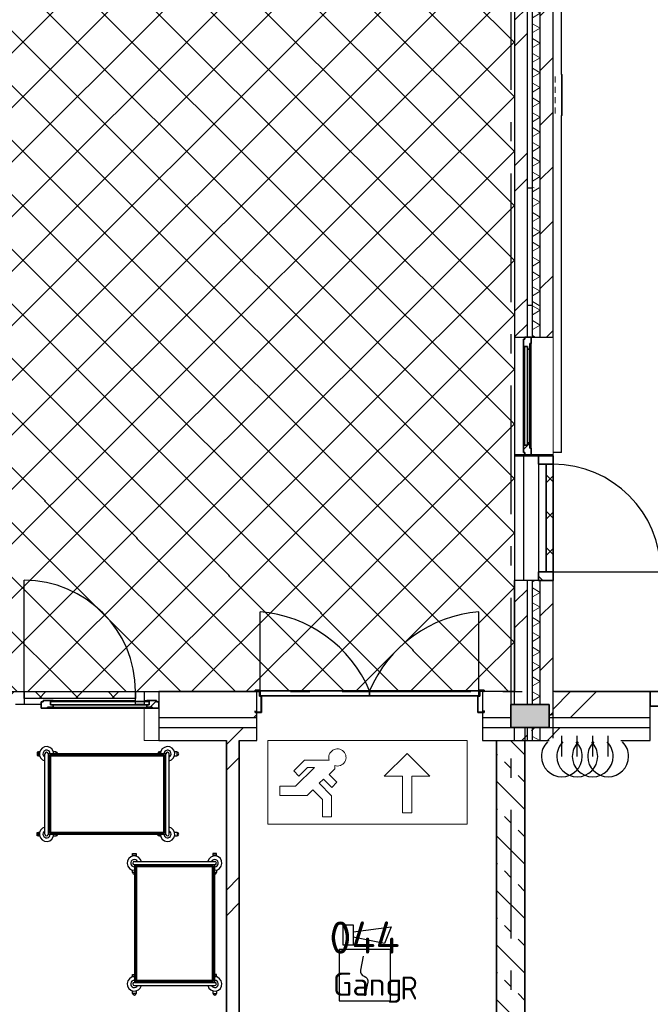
# Model space of a CAD drawing. Header units: millimetres. Extents: x -285236 to 84130, y -470 to 79511.
# Tile 157 of 192: x -5188 to -287, y 56651 to 64309. Entities that reach past the tile are written whole.
import ezdxf
from ezdxf.enums import TextEntityAlignment as Align

# ---------------------------------------------------------------- set-up
doc = ezdxf.new("R2010")
doc.units = ezdxf.units.MM
doc.linetypes.add('NLRS_stramien', pattern=[1650, 1000, -250, 150, -250])
doc.layers.add('EL6511--', color=3, linetype='Continuous')
doc.layers.add('XREF', color=254, linetype='Continuous')
doc.styles.add('ISOCPEUR_1', font='isocpeur.ttf', dxfattribs={"height": 250})
doc.styles.add('ISOCPEUR_3', font='isocpeur.ttf', dxfattribs={"height": 180})
doc.styles.add('STABICAD-018', font='ISOCP.SHX', dxfattribs={"height": 180})
pattern_1 = [(45, (-29374, 17038.6), (-565.685, 565.685), []), (45, (-29174, 17038.6), (-565.685, 565.685), [])]
pattern_2 = [(45, (-29374, 17038.6), (-565.685, 565.685), []), (45, (-29174, 17038.6), (-565.685, 565.685), [])]
pattern_3 = [(45, (-29773.96, 17038.63), (-212.132, 212.132), [])]
pattern_4 = [(45, (-29773.96, 17038.63), (-141.42136, 141.42136), []), (135, (-29773.96, 17038.63), (-141.42136, -141.42136), [])]

# ---------------------------------------------------------------- blocks, each defined once
blk = doc.blocks.new('VB655IS2')
at = {"color": 0, "linetype": 'Continuous'}
blk.add_lwpolyline([(-1.667, 2.333), (-1.667, 3.909), (-0.89, 3.909), (-0.89, 2.333)], close=True, dxfattribs=at)
blk.add_lwpolyline([(-0.89, 3.371), (2.061, 3.756), (1.543, 2.449), (-0.89, 2.948)], dxfattribs=at)
blk = doc.blocks.new('*U137')
at = {"color": 0, "linetype": 'Continuous'}
for p, q in [((-2, 2), (-2, -2)), ((2, 2), (-2, 2)), ((2, -2), (2, 2)), ((-2, -2), (2, -2))]:
    blk.add_line(p, q, dxfattribs=at)
blk.add_lwpolyline([(-0.115, 1.468), (-0.337, 0.383, 0.399092), (-0.043, -0.089, -0.403068), (0.246, -0.559), (0.017, -1.602)], format="xyb", dxfattribs=at)
at = {"color": 0, "linetype": 'Continuous', "lineweight": 100}
blk.add_blockref('VB655IS2', (0, 0), dxfattribs=at)
at = {"color": 0, "linetype": 'Continuous', "style": 'STABICAD-018'}
for tag, p in [('CODING1', (-1.221, 12.191)), ('CODING2', (-0.947, 9.731)), ('ARTICLECODE', (0.777, 6.96)), ('FIREPROTECTION_PANEL', (0.777, 4.649)), ('FIREPROTECTION_ZONE', (0.049, 2.882)), ('FIREPROTECTION_HARDWARENUMBER', (5.423, -4.399))]:
    blk.add_attdef(tag, text='', height=1.8, dxfattribs=at).set_placement(p, align=Align.MIDDLE)
blk.add_attdef('TEXT1', (3.46, -3.379), '', height=1.8, dxfattribs=at)

msp = doc.modelspace()

# ---------------------------------------------------------------- hatches: boundary and pattern name
at = {"layer": 'XREF', "lineweight": 9}
h = msp.add_hatch(dxfattribs=at)
h.set_pattern_fill('FP_256', color=256, style=0, pattern_type=2)
h.set_pattern_definition([(44.996, (-29770.8, 17046.4), (-212.1294, 212.129), []), (135, (-29770.8, 17046.4), (-212.1293, -212.0994), [])])
h.paths.add_polyline_path([(-1343.6184, 59082.6047), (-1343.6184, 73194.6441), (-2194.1357, 73194.6441), (-9472.1304, 62387.6047), (-1356.1106, 59087.6839)])
h = msp.add_hatch(dxfattribs=at)
h.set_pattern_fill('FP_6', color=256, angle=45, style=0, pattern_type=2)
h.set_pattern_definition(pattern_2)
h.paths.add_polyline_path([(-1242.1304, 58702.6047), (-1242.1304, 58793.5138), (-1262.1304, 58802.6047), (-1342.1304, 58802.6047), (-1342.1304, 58702.6047), (-1262.1304, 58702.6047)])
h.paths.add_polyline_path([(-1280.1223, 58982.6047), (-1242.1304, 58982.6047), (-1242.1304, 59947.6047), (-1342.1304, 59947.6047), (-1342.1304, 58982.6047)])
h.paths.add_polyline_path([(-1242.1304, 60917.6047), (-1242.1304, 60925.2262), (-1342.1304, 60925.2262), (-1342.1304, 60917.6047), (-1262.1304, 60917.6047)])
h.paths.add_polyline_path([(-1263.055, 61840.2262), (-1242.1304, 61840.2262), (-1242.1304, 62085.2262), (-1342.1304, 62085.2262), (-1342.1304, 61840.2262), (-1272.1304, 61840.2262)])
h.paths.add_polyline_path([(-1272.1304, 63000.2262), (-1242.1304, 63000.2262), (-1242.1304, 64492.6047), (-1342.1304, 64492.6047), (-1342.1304, 63000.2262)])
h.paths.add_polyline_path([(-1272.1304, 66492.6047), (-1242.1304, 66492.6047), (-1242.1304, 67782.6047), (-1342.1304, 67782.6047), (-1342.1304, 66492.6047)])
h.paths.add_polyline_path([(-1242.1304, 69782.6047), (-1242.1304, 69982.6047), (-1342.1304, 69982.6047), (-1342.1304, 69782.6047), (-1272.1304, 69782.6047)])
h = msp.add_hatch(dxfattribs=at)
h.set_pattern_fill('FP_101', color=256, angle=60, style=0, pattern_type=2)
h.set_pattern_definition([(330, (-1342.13, 64242.6), (99.9697, 57.7525), []), (30, (-1342.13, 64127.1), (-0.0303, 115.4525), [])])
h.paths.add_polyline_path([(-1202.1304, 58702.6047), (-1142.1304, 58702.6047), (-1142.1304, 58748.0592), (-1202.1304, 58775.332)])
h.paths.add_polyline_path([(-1155.6243, 58982.6047), (-1142.1304, 58982.6047), (-1142.1304, 59947.6047), (-1202.1304, 59947.6047), (-1202.1304, 58982.6047), (-1189.4778, 58982.6047)])
h.paths.add_polyline_path([(-1156.1304, 60917.6047), (-1142.1304, 60917.6047), (-1142.1304, 60925.2262), (-1202.1304, 60925.2262), (-1202.1304, 60917.6047)])
h.paths.add_polyline_path([(-1142.1304, 61840.2262), (-1142.1304, 62085.2262), (-1202.1304, 62085.2262), (-1202.1304, 61840.2262)])
h.paths.add_polyline_path([(-1202.1304, 63000.2262), (-1142.1304, 63000.2262), (-1142.1304, 64492.6047), (-1202.1304, 64492.6047), (-1202.1304, 63465.7061)])
h.paths.add_polyline_path([(-1202.1304, 66492.6047), (-1142.1304, 66492.6047), (-1142.1304, 67782.6047), (-1202.1304, 67782.6047), (-1202.1304, 66627.6109)])
h.paths.add_polyline_path([(-1142.1304, 69782.6047), (-1142.1304, 69882.6047), (-1202.1304, 69882.6047), (-1202.1304, 69782.6047)])
h = msp.add_hatch(dxfattribs=at)
h.set_pattern_fill('FP_88', color=256, angle=45, style=0, pattern_type=2)
h.set_pattern_definition(pattern_3)
h.paths.add_polyline_path([(-1142.1304, 58702.6047), (-1123.5397, 58739.6089), (-1131.4466, 58743.203), (-1115.8146, 58802.6047), (-1142.1304, 58802.6047)])
h.paths.add_polyline_path([(-1072.1304, 58882.6047), (-1042.1304, 58882.6047), (-1042.1304, 59947.6047), (-1142.1304, 59947.6047), (-1142.1304, 58982.6047), (-1072.1304, 58982.6047), (-1072.1304, 58901.6523)])
h.paths.add_polyline_path([(-1042.1304, 60917.6047), (-1042.1304, 60925.2262), (-1142.1304, 60925.2262), (-1142.1304, 60917.6047), (-1096.1304, 60917.6047)])
h.paths.add_polyline_path([(-1142.1304, 61840.2262), (-1042.1304, 61840.2262), (-1042.1304, 62085.2262), (-1142.1304, 62085.2262)])
h.paths.add_polyline_path([(-1042.1304, 63000.2262), (-1042.1304, 64492.6047), (-1142.1304, 64492.6047), (-1142.1304, 63000.2262)])
h.paths.add_polyline_path([(-1061.2667, 66492.6047), (-1042.1304, 66492.6047), (-1042.1304, 67782.6047), (-1142.1304, 67782.6047), (-1142.1304, 66492.6047)])
h = msp.add_hatch(dxfattribs=at)
h.set_pattern_fill('FP_6', color=256, angle=45, style=0, pattern_type=2)
h.set_pattern_definition(pattern_2)
h.paths.add_polyline_path([(-1242.1304, 62085.2262), (-1242.1304, 63000.2262), (-1342.1304, 63000.2262), (-1342.1304, 62085.2262), (-1272.1304, 62085.2262)])
h = msp.add_hatch(dxfattribs=at)
h.set_pattern_fill('FP_286', color=256, angle=60, style=0, pattern_type=2)
h.set_pattern_definition([(330, (-1342.13, 62542.73), (99.97, 57.753), []), (30, (-1342.13, 62427.23), (-0.03, 115.453), [])])
h.paths.add_polyline_path([(-1202.1304, 62085.2262), (-1142.1304, 62085.2262), (-1142.1304, 63000.2262), (-1202.1304, 63000.2262)])
h = msp.add_hatch(dxfattribs=at)
h.set_pattern_fill('FP_88', color=256, angle=45, style=0, pattern_type=2)
h.set_pattern_definition(pattern_3)
h.paths.add_polyline_path([(-1042.1304, 62085.2262), (-1042.1304, 63000.2262), (-1142.1304, 63000.2262), (-1142.1304, 62085.2262)])
h = msp.add_hatch(dxfattribs=at)
h.set_pattern_fill('FP_117', color=256, style=0, pattern_type=2)
h.set_pattern_definition([(45, (-29773.96, 17038.63), (-212.132, 212.132), []), (135, (-29773.96, 17038.63), (-212.132, -212.132), [])])
h.paths.add_polyline_path([(-4107.1304, 59082.6047), (-3358.6304, 59082.6047), (-3358.6304, 59094.1047), (-3323.6304, 59094.1047), (-3323.6304, 59082.6047), (-3318.6304, 59082.6047), (-3318.6304, 59089.1047), (-1618.6304, 59089.1047), (-1618.6304, 59082.6047), (-1613.6304, 59082.6047), (-1613.6304, 59094.1047), (-1578.6304, 59094.1047), (-1578.6304, 59082.6047), (-1343.6184, 59082.6047), (-9472.1304, 62387.6047), (-9472.1304, 59082.6047), (-8102.1304, 59082.6047), (-8102.1304, 59094.1047), (-8067.1304, 59094.1047), (-8067.1304, 59082.6047), (-8062.1304, 59082.6047), (-8062.1304, 59089.1047), (-6562.1304, 59089.1047), (-6562.1304, 59082.6047), (-6557.1304, 59082.6047), (-6557.1304, 59094.1047), (-6522.1304, 59094.1047), (-6522.1304, 59082.6047), (-4221.1304, 59082.6047)])
h.paths.add_polyline_path([(-8068.6304, 59082.6047), (-8068.6304, 59092.6047), (-8100.6304, 59092.6047), (-8100.6304, 59082.6047), (-8078.6304, 59082.6047)])
h.paths.add_polyline_path([(-6555.6304, 59082.6047), (-6523.6304, 59082.6047), (-6523.6304, 59092.6047), (-6555.6304, 59092.6047)])
h.paths.add_polyline_path([(-1580.1304, 59082.6047), (-1580.1304, 59092.6047), (-1612.1304, 59092.6047), (-1612.1304, 59082.6047), (-1591.1304, 59082.6047)])
h.paths.add_polyline_path([(-3325.1304, 59082.6047), (-3325.1304, 59092.6047), (-3357.1304, 59092.6047), (-3357.1304, 59082.6047), (-3335.1304, 59082.6047)])
h = msp.add_hatch(dxfattribs=at)
h.set_pattern_fill('FP_176', color=256, angle=90, style=0, pattern_type=2)
h.set_pattern_definition([(45, (-29773.96, 17038.6), (-449.013, 449.013), []), (45, (-29615.2, 17038.6), (-2e-13, 898.0256), []), (45, (-29932.7, 17038.6), (-2e-13, 898.0256), [])])
h.paths.add_polyline_path([(-1240.2321, 60925.2262), (-1213.0549, 60925.2262), (-1213.0549, 60976.2262), (-1222.1305, 60976.2262), (-1222.1305, 61018.6624), (-1240.2321, 61018.6624), (-1240.3304, 60999.6624), (-1264.3304, 60999.6624), (-1264.3304, 61018.6679), (-1272.1304, 61018.6679), (-1272.1304, 60942.6679), (-1263.055, 60942.6679), (-1263.055, 60925.2262), (-1240.3304, 60925.2262)])
h.paths.add_polyline_path([(-1264.3304, 61746.7846), (-1264.2321, 61765.7901), (-1240.2321, 61765.6874), (-1240.2321, 61746.7901), (-1222.1305, 61746.7901), (-1222.1305, 61789.2262), (-1213.0549, 61789.2262), (-1213.0549, 61840.2262), (-1263.055, 61840.2262), (-1263.055, 61822.7846), (-1272.1304, 61822.7846), (-1272.1304, 61746.7846)])
h = msp.add_hatch(dxfattribs=at)
h.set_pattern_fill('FP_177', color=256, angle=-90, style=0, pattern_type=2)
h.set_pattern_definition(pattern_4)
h.paths.add_polyline_path([(-1156.1304, 59947.6047), (-1042.1304, 59947.6047), (-1042.1304, 60014.6047), (-1156.1304, 60014.6047)])
h.paths.add_polyline_path([(-1142.1304, 60850.6047), (-1042.1304, 60850.6047), (-1042.1304, 60917.6047), (-1156.1304, 60917.6047), (-1156.1304, 60850.6047)])
h = msp.add_hatch(dxfattribs=at)
h.set_pattern_fill('FP_177', color=256, angle=-90, style=0, pattern_type=2)
h.set_pattern_definition(pattern_4)
h.paths.add_polyline_path([(-1042.1304, 60014.6047), (-1042.1304, 60850.6047), (-1096.1304, 60850.6047), (-1096.1304, 60014.6047)])
h = msp.add_hatch(dxfattribs=at)
h.set_pattern_fill('FP_8', color=256, angle=45, style=0, pattern_type=2)
h.set_pattern_definition(pattern_1)
h.paths.add_polyline_path([(-9608.2656, 58882.6047), (-9522.1304, 58882.6047), (-9522.1304, 58982.6047), (-9222.1304, 58982.6047), (-9222.1304, 58882.6047), (-8089.6304, 58882.6047), (-8089.6304, 59082.6047), (-9672.1304, 59082.6047), (-9672.1304, 58882.6047), (-9612.1304, 58882.6047)])
h.paths.add_polyline_path([(-1372.1304, 58882.6047), (-1372.1304, 58982.6047), (-1342.1304, 58982.6047), (-1342.1304, 59082.6047), (-1591.1304, 59082.6047), (-1591.1304, 58882.6047), (-1374.3821, 58882.6047)])
h.paths.add_polyline_path([(-5221.1304, 58882.6047), (-5221.1304, 59082.6047), (-6534.6304, 59082.6047), (-6534.6304, 58882.6047), (-5622.1304, 58882.6047), (-5622.1304, 58982.6047), (-5322.1304, 58982.6047), (-5322.1304, 58882.6047), (-5262.1304, 58882.6047)])
h.paths.add_polyline_path([(-3461.8181, 58882.6047), (-3346.1304, 58882.6047), (-3346.1304, 59082.6047), (-4107.1304, 59082.6047), (-4107.1304, 58882.6047), (-3481.1304, 58882.6047)])
h = msp.add_hatch(dxfattribs=at)
h.set_pattern_fill('FP_301', color=256, angle=180, style=0, pattern_type=2)
h.set_pattern_definition([(45, (-29773.96, 17038.63), (-141.42136, 141.42136), []), (135, (-29773.96, 17038.63), (-141.42136, -141.42136), [])])
h.paths.add_polyline_path([(-5154.1304, 59028.6047), (-4288.1304, 59028.6047), (-4288.1304, 59082.6047), (-5154.1304, 59082.6047)])
h = msp.add_hatch(dxfattribs=at)
h.set_pattern_fill('FP_6', color=256, angle=45, style=0, pattern_type=2)
h.set_pattern_definition(pattern_1)
h.paths.add_polyline_path([(1115.3696, 58882.6047), (1115.3696, 59082.6047), (702.8696, 59082.6047), (702.8696, 58882.6047)])
h.paths.add_polyline_path([(2477.8696, 58882.6047), (2477.8696, 58982.6047), (2527.8696, 58982.6047), (2527.8696, 59082.6047), (2115.3696, 59082.6047), (2115.3696, 58882.6047), (2383.0028, 58882.6047)])
h.paths.add_polyline_path([(-956.8949, 58882.6047), (-287.1304, 58882.6047), (-287.1304, 59082.6047), (-1042.1304, 59082.6047), (-1042.1304, 58882.6047), (-957.5806, 58882.6047)])
h = msp.add_hatch(dxfattribs=at)
h.set_pattern_fill('FP_327', color=256, style=0, pattern_type=2)
h.set_pattern_definition([(45, (-29773.96, 17038.6), (-449.013, 449.013), []), (45, (-29615.2, 17038.6), (0, 898.026), []), (45, (-29932.7, 17038.6), (0, 898.026), [])])
h.paths.add_polyline_path([(-4153.0901, 58953.5292), (-4107.1304, 58953.5292), (-4107.1304, 59003.5293), (-4124.572, 59003.5293), (-4124.572, 59012.6047), (-4200.572, 59012.6047), (-4200.572, 59004.8047), (-4181.5665, 59004.8047), (-4181.6692, 58980.7064), (-4200.5665, 58980.7064), (-4200.5665, 58962.6048), (-4158.1304, 58962.6048), (-4158.1304, 58953.5292)])
h.paths.add_polyline_path([(-5004.6887, 58953.5292), (-4971.1304, 58953.5292), (-4971.1304, 58962.6048), (-4928.6942, 58962.6048), (-4928.6942, 58980.7064), (-4947.6942, 58980.8047), (-4947.6216, 59004.8047), (-4928.6887, 59004.8047), (-4928.6887, 59012.6047), (-5004.6887, 59012.6047), (-5004.6887, 59003.5293), (-5022.1304, 59003.5293), (-5022.1304, 58953.5292)])
at = {"layer": 'XREF'}
msp.add_hatch(color=256, dxfattribs=at).paths.add_polyline_path([(-1072.1304, 58802.6047), (-1072.1304, 58982.6047), (-1372.1304, 58982.6047), (-1372.1304, 58802.6047)])
at = {"layer": 'XREF', "lineweight": 9}
h = msp.add_hatch(dxfattribs=at)
h.set_pattern_fill('FP_8', color=256, angle=45, style=0, pattern_type=2)
h.set_pattern_definition(pattern_1)
h.paths.add_polyline_path([(-1591.1304, 58702.6047), (-1342.1304, 58702.6047), (-1342.1304, 58802.6047), (-1591.1304, 58802.6047)])
h.paths.add_polyline_path([(-3461.8181, 58702.6047), (-3346.1304, 58702.6047), (-3346.1304, 58802.6047), (-4107.1304, 58802.6047), (-4107.1304, 58702.6047), (-3481.1304, 58702.6047)])
h.paths.add_polyline_path([(-6534.6304, 58702.6047), (-5221.1304, 58702.6047), (-5221.1304, 58802.6047), (-6534.6304, 58802.6047)])
h.paths.add_polyline_path([(-9602.1304, 58702.6047), (-9517.3923, 58702.6047), (-9493.097, 58721.247), (-9454.8096, 58737.1062), (-9413.722, 58742.5155), (-9372.6345, 58737.1062), (-9334.347, 58721.247), (-9310.0518, 58702.6047), (-8089.6304, 58702.6047), (-8089.6304, 58802.6047), (-9672.1304, 58802.6047), (-9672.1304, 58702.6047)])
h = msp.add_hatch(dxfattribs=at)
h.set_pattern_fill('FP_6', color=256, angle=45, style=0, pattern_type=2)
h.set_pattern_definition(pattern_1)
h.paths.add_polyline_path([(2727.8696, 58702.6047), (2807.8696, 58702.6047), (2807.8696, 58802.6047), (2115.3703, 58802.6045), (2115.3696, 58702.6047), (2693.5839, 58702.6047)])
h.paths.add_polyline_path([(1115.3696, 58702.6047), (1115.369, 58802.6045), (702.8696, 58802.6045), (702.8696, 58702.6047)])
h.paths.add_polyline_path([(-1086.8799, 58702.6047), (-1072.0275, 58702.6047), (-1054.0017, 58716.4363), (-1015.7142, 58732.2955), (-974.6267, 58737.7048), (-933.5392, 58732.2955), (-914.6267, 58724.4617), (-895.2517, 58732.3564), (-854.6267, 58737.7048), (-813.5392, 58732.2955), (-794.6267, 58724.4617), (-775.2517, 58732.3564), (-734.6267, 58737.7048), (-693.5392, 58732.2955), (-674.6267, 58724.4617), (-655.2517, 58732.3564), (-614.6267, 58737.7048), (-573.5392, 58732.2955), (-535.2517, 58716.4363), (-517.2259, 58702.6047), (-287.1304, 58702.6047), (-287.1304, 58802.6047), (-1115.8146, 58802.6047), (-1131.4466, 58743.203), (-1123.5397, 58739.6089), (-1142.1304, 58702.6047), (-1087.3943, 58702.6047)])
h.paths.add_polyline_path([(-1142.1304, 58748.0592), (-1142.1304, 58802.6047), (-1260.5356, 58801.8798), (-1242.1304, 58793.5138)])
h = msp.add_hatch(dxfattribs=at)
h.set_pattern_fill('FP_6', color=256, angle=45, style=0, pattern_type=2)
h.set_pattern_definition(pattern_1)
h.paths.add_polyline_path([(-3581.1304, 51052.6047), (-3481.1304, 51052.6047), (-3481.1304, 52417.6047), (-3581.1304, 52417.6047), (-3581.1304, 51055.7905)])
h.paths.add_polyline_path([(-3481.1304, 53387.6047), (-3481.1304, 58702.6047), (-3581.1304, 58702.6047), (-3581.1304, 53387.6047)])
h = msp.add_hatch(dxfattribs=at)
h.set_pattern_fill('FP_102', color=256, angle=45, style=0, pattern_type=2)
h.set_pattern_definition([(135, (-1262.13, 56892.6), (-212.13, -212.13), []), (135, (-1262.13, 57104.74), (-212.13, -212.13), [75, -75])])
h.paths.add_polyline_path([(-1262.1304, 55192.6047), (-1262.1304, 58702.6047), (-1482.1304, 58702.6047), (-1482.1304, 55192.6047), (-1268.4328, 55192.6047)])

# ---------------------------------------------------------------- linework, layer by layer
at = {"layer": 'XREF', "linetype": 'NLRS_stramien'}
for p, q in [((-1372.1304, 77962.7572), (-1372.1304, 8370.0218)), ((-47232.6128, 59082.6047), (64223.889, 59082.6047))]:
    msp.add_line(p, q, dxfattribs=at)
at = {"layer": 'XREF'}
for p, q in [((-1343.6184, 73194.6441), (-1343.6184, 59082.6047)), ((-1342.1304, 64492.6047), (-1342.1304, 61840.2262)), ((-1042.1304, 61840.2262), (-1042.1304, 64492.6047)), ((-977.1303, 63882.6047), (-977.1303, 64427.8978)), ((-977.1303, 60942.6047), (-977.1303, 63562.6047)), ((-1342.1304, 61840.2262), (-1263.055, 61840.2262)), ((-1213.0549, 61840.2262), (-1042.1304, 61840.2262)), ((-1272.1304, 61018.6679), (-1272.1304, 61746.7846)), ((-1264.3304, 61018.6679), (-1264.3304, 61746.7846)), ((-1222.1305, 61018.6624), (-1222.1305, 61746.7901)), ((-1213.0549, 60976.2262), (-1213.0549, 61789.2262)), ((-1342.1304, 60925.2262), (-1342.1304, 60917.6047)), ((-1263.055, 60925.2262), (-1342.1304, 60925.2262)), ((-1342.1304, 60917.6047), (-1042.1304, 60917.6047)), ((-1272.1304, 60917.6047), (-1272.1304, 59947.6047)), ((-1042.1304, 60925.2262), (-1213.0549, 60925.2262)), ((-1042.1304, 60917.6047), (-1042.1304, 60925.2262)), ((-977.1303, 60942.6047), (-1042.1303, 60942.6047)), ((-1156.1304, 60850.6047), (-1156.1304, 60014.6047)), ((-1042.1304, 60014.6047), (-206.1304, 60014.6047)), ((-5154.1304, 59082.6047), (-5154.1304, 59948.6047)), ((-1042.1304, 59947.6047), (-1342.1304, 59947.6047)), ((-1342.1304, 58982.6047), (-1342.1304, 59947.6047)), ((-1042.1304, 59082.6047), (-1042.1304, 59947.6047)), ((-3318.6304, 59089.1047), (-3318.6304, 59702.9816)), ((-1618.6304, 59089.1047), (-1618.6304, 59702.9816)), ((-5221.1304, 59082.6047), (-5154.1304, 59082.6047)), ((-5154.1304, 59082.6047), (-5154.1304, 58982.6047)), ((-5154.1304, 59028.6047), (-5154.1304, 59082.6047)), ((-5154.1304, 59082.6047), (-4288.1304, 59082.6047)), ((-4288.1304, 59082.6047), (-4221.1304, 59082.6047)), ((-4288.1304, 58982.6047), (-4288.1304, 59082.6047)), ((-4288.1304, 59082.6047), (-4288.1304, 59028.6047)), ((-4221.1304, 59082.6047), (-4221.1304, 58982.6047)), ((-3346.1304, 59082.6047), (-4107.1304, 59082.6047)), ((-4107.1304, 59082.6047), (-4107.1304, 58702.6047)), ((-3346.1304, 58702.6047), (-3346.1304, 59082.6047)), ((-3325.1304, 59082.6047), (-3346.1304, 59082.6047)), ((-3318.6304, 59082.6047), (-3323.6304, 59082.6047)), ((-1613.6304, 59082.6047), (-1618.6304, 59082.6047)), ((-1591.1304, 59082.6047), (-1612.1304, 59082.6047)), ((-1342.1304, 59082.6047), (-1591.1304, 59082.6047)), ((-1591.1304, 59082.6047), (-1591.1304, 58702.6047)), ((-287.1304, 59082.6047), (-1042.1304, 59082.6047)), ((-287.1304, 58702.6047), (-287.1304, 59082.6047)), ((-5154.1304, 58982.6047), (-5221.1304, 58982.6047)), ((-4288.1304, 59028.6047), (-5154.1304, 59028.6047)), ((-5022.1304, 58982.6047), (-5154.1304, 58982.6047)), ((-4928.6887, 59012.6047), (-4288.1304, 59012.6047)), ((-4928.6887, 59004.8047), (-4288.1304, 59004.8047)), ((-4221.1304, 58982.6047), (-4288.1304, 58982.6047)), ((-4221.1304, 59012.6047), (-4200.572, 59012.6047)), ((-4221.1304, 59004.8047), (-4200.572, 59004.8047)), ((-4971.1304, 58953.5292), (-4158.1304, 58953.5292)), ((-4928.6942, 58962.6048), (-4200.5665, 58962.6048)), ((-1042.1304, 58901.6523), (-1072.1304, 58901.6523)), ((-1042.1304, 58721.3536), (-1042.1304, 58901.6523)), ((-1342.1304, 58702.6047), (-1342.1304, 58802.6047)), ((-1262.1304, 58802.6047), (-1262.1304, 58702.6047)), ((-974.6267, 58578.9548), (-974.6267, 58737.7048)), ((-854.6267, 58578.9548), (-854.6267, 58737.7048)), ((-734.6267, 58578.9548), (-734.6267, 58737.7048)), ((-614.6267, 58578.9548), (-614.6267, 58737.7048)), ((-4107.1304, 58702.6047), (-3581.1304, 58702.6047)), ((-3481.1304, 58702.6047), (-3346.1304, 58702.6047)), ((-1591.1304, 58702.6047), (-1482.1304, 58702.6047)), ((-517.2259, 58702.6047), (-287.1304, 58702.6047)), ((-4991.1582, 57973.8999), (-4991.1582, 58598.8999)), ((-4026.1582, 57973.8999), (-4026.1582, 58598.8999)), ((-4296.8131, 57761.5403), (-3671.8131, 57761.5403)), ((-4296.8131, 56796.5403), (-3671.8131, 56796.5403))]:
    msp.add_line(p, q, dxfattribs=at)
at = {"layer": 'XREF', "lineweight": 25}
for p, q in [((-1242.1304, 61840.2262), (-1242.1304, 64492.6047)), ((-1202.1304, 61840.2262), (-1202.1304, 64492.6047)), ((-1142.1304, 61840.2262), (-1142.1304, 64492.6047)), ((-1242.1304, 63000.2262), (-1202.1304, 63000.2262)), ((-1202.1304, 62085.2262), (-1242.1304, 62085.2262)), ((-1242.1304, 60917.6047), (-1242.1304, 60925.2262)), ((-1202.1304, 60917.6047), (-1202.1304, 60925.2262)), ((-1142.1304, 60917.6047), (-1142.1304, 60925.2262)), ((-1242.1304, 58982.6047), (-1242.1304, 59947.6047)), ((-1202.1304, 58982.6047), (-1202.1304, 59947.6047)), ((-1142.1304, 58982.6047), (-1142.1304, 59947.6047)), ((-1042.1304, 58901.6523), (-1042.1304, 59082.6047)), ((-4107.1304, 58882.6047), (-3346.1304, 58882.6047)), ((-1591.1304, 58882.6047), (-1372.1304, 58882.6047)), ((-1072.1304, 58882.6047), (-287.1304, 58882.6047)), ((-4107.1304, 58802.6047), (-3346.1304, 58802.6047)), ((-1591.1304, 58802.6047), (-1372.1304, 58802.6047)), ((-1242.1304, 58702.6047), (-1242.1304, 58802.6047)), ((-1202.1304, 58702.6047), (-1202.1304, 58802.6047)), ((-1142.1304, 58702.6047), (-1142.1304, 58802.6047)), ((-1072.1304, 58802.6047), (-287.1304, 58802.6047)), ((-1482.1304, 58702.6047), (-1262.1304, 58702.6047)), ((-1342.1304, 58702.6047), (-1072.0275, 58702.6047))]:
    msp.add_line(p, q, dxfattribs=at)
at = {"layer": 'XREF', "lineweight": 9}
for p, q in [((-1027.1303, 63865.5775), (-1027.1303, 63819.6318)), ((-977.1303, 63802.6047), (-977.1303, 63882.6047)), ((-977.1303, 63882.6047), (-972.1303, 63882.6047)), ((-972.1303, 63882.6047), (-972.1303, 63802.6047)), ((-977.1303, 63722.6047), (-977.1303, 63802.6047)), ((-977.1303, 63802.6047), (-972.1303, 63802.6047)), ((-972.1303, 63802.6047), (-977.1303, 63802.6047)), ((-972.1303, 63802.6047), (-972.1303, 63722.6047)), ((-1027.1303, 63785.5775), (-1027.1303, 63739.6318)), ((-977.1303, 63642.6047), (-977.1303, 63722.6047)), ((-977.1303, 63722.6047), (-972.1303, 63722.6047)), ((-972.1303, 63722.6047), (-977.1303, 63722.6047)), ((-972.1303, 63722.6047), (-972.1303, 63642.6047)), ((-1027.1303, 63705.5775), (-1027.1303, 63659.6318)), ((-977.1303, 63562.6047), (-977.1303, 63642.6047)), ((-977.1303, 63642.6047), (-972.1303, 63642.6047)), ((-972.1303, 63642.6047), (-977.1303, 63642.6047)), ((-972.1303, 63642.6047), (-972.1303, 63562.6047)), ((-1027.1303, 63625.5775), (-1027.1303, 63579.6318)), ((-972.1303, 63562.6047), (-977.1303, 63562.6047))]:
    msp.add_line(p, q, dxfattribs=at)
at = {"layer": 'XREF', "lineweight": 13}
for p, q in [((-1342.1304, 60925.2262), (-1342.1304, 61840.2262)), ((-1042.1304, 61840.2262), (-1042.1304, 60925.2262)), ((-4221.1304, 59082.6047), (-4107.1304, 59082.6047)), ((-4221.1304, 58702.6047), (-4221.1304, 58953.5292)), ((-4107.1304, 58702.6047), (-4221.1304, 58702.6047)), ((-1711.1209, 58702.6047), (-3258.948, 58702.6047)), ((-3258.948, 58702.6047), (-3258.948, 58052.5751)), ((-1711.1209, 58702.6047), (-3258.948, 58702.6047)), ((-3258.948, 58702.6047), (-3258.948, 58052.5751)), ((-1711.1209, 58052.5751), (-1711.1209, 58702.6047)), ((-1711.1209, 58052.5751), (-1711.1209, 58702.6047)), ((-2354.6841, 58424.0112), (-2177.035, 58601.6603)), ((-2177.035, 58601.6603), (-1999.3859, 58424.0112)), ((-3057.7328, 58466.7132), (-2974.8411, 58549.605)), ((-2974.8411, 58549.605), (-2782.1479, 58549.605)), ((-2739.8546, 58507.3117), (-2739.8546, 58482.9356)), ((-3017.5354, 58426.5158), (-3057.7328, 58466.7132)), ((-3044.0656, 58347.2114), (-2897.5494, 58493.7276)), ((-2950.3237, 58493.7276), (-3017.5354, 58426.5158)), ((-2897.5494, 58493.7276), (-2950.3237, 58493.7276)), ((-2739.8546, 58482.9356), (-2783.8157, 58438.9745)), ((-2783.8157, 58438.9745), (-2722.6424, 58377.8011)), ((-2827.8617, 58402.6257), (-2860.5067, 58369.9807)), ((-2860.5067, 58369.9807), (-2763.8894, 58273.3633)), ((-2762.8398, 58337.6037), (-2827.8617, 58402.6257)), ((-2722.6424, 58377.8011), (-2762.8398, 58337.6037)), ((-2212.5648, 58424.0112), (-2354.6841, 58424.0112)), ((-2212.5648, 58139.7727), (-2212.5648, 58424.0112)), ((-1999.3859, 58424.0112), (-2141.5052, 58424.0112)), ((-2141.5052, 58424.0112), (-2141.5052, 58139.7727)), ((-3166.6512, 58276.1517), (-3166.6512, 58347.2114)), ((-3166.6512, 58347.2114), (-3044.0656, 58347.2114)), ((-2954.3357, 58276.1517), (-3166.6512, 58276.1517)), ((-2910.7535, 58319.7339), (-2954.3357, 58276.1517)), ((-2834.949, 58243.9294), (-2910.7535, 58319.7339)), ((-2834.949, 58109.4228), (-2834.949, 58243.9294)), ((-2763.8894, 58273.3633), (-2763.8894, 58109.4228)), ((-2141.5052, 58139.7727), (-2212.5648, 58139.7727)), ((-3258.948, 58052.5751), (-1711.1209, 58052.5751)), ((-3258.948, 58052.5751), (-1711.1209, 58052.5751)), ((-2763.8894, 58109.4228), (-2834.949, 58109.4228))]:
    msp.add_line(p, q, dxfattribs=at)
at = {"layer": 'XREF', "lineweight": 35}
for p, q in [((-1263.055, 61822.7846), (-1272.1304, 61822.7846)), ((-1272.1304, 61822.7846), (-1272.1304, 61746.7846)), ((-1213.0549, 61840.2262), (-1263.055, 61840.2262)), ((-1263.055, 61840.2262), (-1263.055, 61822.7846)), ((-1213.0549, 61789.2262), (-1213.0549, 61840.2262)), ((-1272.1304, 61746.7846), (-1264.3304, 61746.7846)), ((-1264.3304, 61746.7846), (-1264.3304, 61765.7901)), ((-1264.3304, 61765.7901), (-1240.3304, 61765.7901)), ((-1264.2321, 61765.7175), (-1264.2321, 60999.735)), ((-1240.2321, 61765.7175), (-1264.2321, 61765.7175)), ((-1240.3304, 61765.7901), (-1240.3304, 61746.7901)), ((-1240.3304, 61746.7901), (-1222.1305, 61746.7901)), ((-1240.2321, 60999.735), (-1240.2321, 61765.7175)), ((-1222.1305, 61746.7901), (-1222.1305, 61789.2262)), ((-1222.1305, 61789.2262), (-1213.0549, 61789.2262)), ((-1264.3304, 61018.6679), (-1272.1304, 61018.6679)), ((-1272.1304, 61018.6679), (-1272.1304, 60942.6679)), ((-1264.3304, 60999.6624), (-1264.3304, 61018.6679)), ((-1240.3304, 60999.6624), (-1264.3304, 60999.6624)), ((-1264.2321, 60999.735), (-1240.2321, 60999.735)), ((-1222.1305, 61018.6624), (-1240.3304, 61018.6624)), ((-1240.3304, 61018.6624), (-1240.3304, 60999.6624)), ((-1222.1305, 60976.2262), (-1222.1305, 61018.6624)), ((-1213.0549, 60976.2262), (-1222.1305, 60976.2262)), ((-1213.0549, 60925.2262), (-1213.0549, 60976.2262)), ((-1272.1304, 60942.6679), (-1263.055, 60942.6679)), ((-1263.055, 60942.6679), (-1263.055, 60925.2262)), ((-1263.055, 60925.2262), (-1213.0549, 60925.2262)), ((-1042.1304, 60917.6047), (-1156.1304, 60917.6047)), ((-1156.1304, 60917.6047), (-1156.1304, 60850.6047)), ((-1042.1304, 60850.6047), (-1042.1304, 60917.6047)), ((-1156.1304, 60850.6047), (-1042.1304, 60850.6047)), ((-1042.1304, 60850.6047), (-1096.1304, 60850.6047)), ((-1096.1304, 60850.6047), (-1096.1304, 60014.6047)), ((-1042.1304, 60014.6047), (-1042.1304, 60850.6047)), ((-1042.1304, 60014.6047), (-1156.1304, 60014.6047)), ((-1156.1304, 60014.6047), (-1156.1304, 59947.6047)), ((-1096.1304, 60014.6047), (-1042.1304, 60014.6047)), ((-1042.1304, 59947.6047), (-1042.1304, 60014.6047)), ((-1156.1304, 59947.6047), (-1042.1304, 59947.6047)), ((-3323.6304, 59094.1047), (-3358.6304, 59094.1047)), ((-3358.6304, 59094.1047), (-3358.6304, 59082.6047)), ((-3358.6304, 59082.6047), (-3357.1304, 59082.6047)), ((-3357.1304, 59082.6047), (-3357.1304, 59092.6047)), ((-3357.1304, 59092.6047), (-3325.1304, 59092.6047)), ((-3325.1304, 59092.6047), (-3325.1304, 59047.6047)), ((-3325.1304, 59047.6047), (-3310.1304, 59047.6047)), ((-3323.6304, 59049.1047), (-3323.6304, 59094.1047)), ((-3308.6304, 59049.1047), (-3323.6304, 59049.1047)), ((-2468.6304, 59089.1047), (-3318.6304, 59089.1047)), ((-3318.6304, 59089.1047), (-3318.6304, 59049.1047)), ((-3318.6304, 59049.1047), (-2468.6304, 59049.1047)), ((-3310.1304, 59047.6047), (-3310.1304, 58922.6047)), ((-3308.6304, 58921.1047), (-3308.6304, 59049.1047)), ((-1618.6304, 59089.1047), (-2468.6304, 59089.1047)), ((-2468.6304, 59089.1047), (-2468.6304, 59049.1047)), ((-2468.6304, 59049.1047), (-2468.6304, 59089.1047)), ((-2468.6304, 59049.1047), (-1618.6304, 59049.1047)), ((-1613.6304, 59049.1047), (-1628.6304, 59049.1047)), ((-1628.6304, 59049.1047), (-1628.6304, 58921.1047)), ((-1627.1304, 58922.6047), (-1627.1304, 59047.6047)), ((-1627.1304, 59047.6047), (-1612.1304, 59047.6047)), ((-1618.6304, 59049.1047), (-1618.6304, 59089.1047)), ((-1578.6304, 59094.1047), (-1613.6304, 59094.1047)), ((-1613.6304, 59094.1047), (-1613.6304, 59049.1047)), ((-1612.1304, 59047.6047), (-1612.1304, 59092.6047)), ((-1612.1304, 59092.6047), (-1580.1304, 59092.6047)), ((-1580.1304, 59092.6047), (-1580.1304, 59082.6047)), ((-1580.1304, 59082.6047), (-1578.6304, 59082.6047)), ((-1578.6304, 59082.6047), (-1578.6304, 59094.1047)), ((-287.1304, 59082.6047), (-220.1304, 59082.6047)), ((-287.1304, 58968.6047), (-287.1304, 59082.6047)), ((-5022.1304, 59003.5293), (-5022.1304, 58953.5292)), ((-5004.6887, 59003.5293), (-5022.1304, 59003.5293)), ((-4928.6887, 59012.6047), (-5004.6887, 59012.6047)), ((-5004.6887, 59012.6047), (-5004.6887, 59003.5293)), ((-4947.6942, 58980.8047), (-4947.6942, 59004.8047)), ((-4947.6942, 59004.8047), (-4928.6887, 59004.8047)), ((-4928.6942, 58980.8047), (-4947.6942, 58980.8047)), ((-4181.6391, 59004.7064), (-4947.6216, 59004.7064)), ((-4947.6216, 59004.7064), (-4947.6216, 58980.7064)), ((-4947.6216, 58980.7064), (-4181.6391, 58980.7064)), ((-4928.6942, 58962.6048), (-4928.6942, 58980.8047)), ((-4928.6887, 59004.8047), (-4928.6887, 59012.6047)), ((-4124.572, 59012.6047), (-4200.572, 59012.6047)), ((-4200.572, 59012.6047), (-4200.572, 59004.8047)), ((-4200.572, 59004.8047), (-4181.5665, 59004.8047)), ((-4181.5665, 58980.8047), (-4200.5665, 58980.8047)), ((-4200.5665, 58980.8047), (-4200.5665, 58962.6048)), ((-4181.6391, 58980.7064), (-4181.6391, 59004.7064)), ((-4181.5665, 59004.8047), (-4181.5665, 58980.8047)), ((-4124.572, 59003.5293), (-4124.572, 59012.6047)), ((-4107.1304, 59003.5293), (-4124.572, 59003.5293)), ((-4107.1304, 58953.5292), (-4107.1304, 59003.5293)), ((-1072.1304, 58982.6047), (-1372.1304, 58982.6047)), ((-1372.1304, 58982.6047), (-1372.1304, 58802.6047)), ((-1072.1304, 58802.6047), (-1072.1304, 58982.6047)), ((-220.1304, 58968.6047), (-287.1304, 58968.6047)), ((-5022.1304, 58953.5292), (-4971.1304, 58953.5292)), ((-4971.1304, 58953.5292), (-4971.1304, 58962.6048)), ((-4971.1304, 58962.6048), (-4928.6942, 58962.6048)), ((-4200.5665, 58962.6048), (-4158.1304, 58962.6048)), ((-4158.1304, 58962.6048), (-4158.1304, 58953.5292)), ((-4158.1304, 58953.5292), (-4107.1304, 58953.5292)), ((-3357.1304, 58932.6047), (-3358.6304, 58932.6047)), ((-3358.6304, 58932.6047), (-3358.6304, 58921.1047)), ((-3358.6304, 58921.1047), (-3308.6304, 58921.1047)), ((-3357.1304, 58922.6047), (-3357.1304, 58932.6047)), ((-3310.1304, 58922.6047), (-3357.1304, 58922.6047)), ((-1628.6304, 58921.1047), (-1578.6304, 58921.1047)), ((-1580.1304, 58922.6047), (-1627.1304, 58922.6047)), ((-1578.6304, 58932.6047), (-1580.1304, 58932.6047)), ((-1580.1304, 58932.6047), (-1580.1304, 58922.6047)), ((-1578.6304, 58921.1047), (-1578.6304, 58932.6047)), ((-1372.1304, 58802.6047), (-1072.1304, 58802.6047)), ((-3581.1304, 58702.6047), (-3581.1304, 53387.6047)), ((-3481.1304, 55082.6047), (-3481.1304, 58702.6047)), ((-1482.1304, 58702.6047), (-1482.1304, 55192.6047)), ((-1262.1304, 55192.6047), (-1262.1304, 58702.6047))]:
    msp.add_line(p, q, dxfattribs=at)
at = {"layer": 'XREF', "flags": 128}
for points in [[(-5040.4646, 58612.8245), (-5052.2765, 58612.8245), (-5052.2765, 58584.9753), (-5040.4646, 58584.9753)], [(-5032.6119, 58613.8999), (-5040.4646, 58613.8999), (-5040.4646, 58583.8999), (-5032.6119, 58583.8999)], [(-4905.1582, 58598.8999), (-4905.1582, 58613.8999), (-4924.7045, 58613.8999)], [(-4100.4646, 58612.8245), (-4112.2765, 58612.8245), (-4112.2765, 58598.8999)], [(-4092.6119, 58613.8999), (-4100.4646, 58613.8999), (-4100.4646, 58598.8999)], [(-3984.7045, 58583.8999), (-3965.1582, 58583.8999), (-3965.1582, 58613.8999), (-3984.7045, 58613.8999)], [(-5040.4646, 57959.9753), (-5052.2765, 57959.9753), (-5052.2765, 57987.8245), (-5040.4646, 57987.8245)], [(-5032.6119, 57958.8999), (-5040.4646, 57958.8999), (-5040.4646, 57988.8999), (-5032.6119, 57988.8999)], [(-4905.1582, 57973.8999), (-4905.1582, 57958.8999), (-4924.7045, 57958.8999)], [(-4100.4646, 57959.9753), (-4112.2765, 57959.9753), (-4112.2765, 57973.8999)], [(-4092.6119, 57958.8999), (-4100.4646, 57958.8999), (-4100.4646, 57973.8999)], [(-3984.7045, 57988.8999), (-3965.1582, 57988.8999), (-3965.1582, 57958.8999), (-3984.7045, 57958.8999)], [(-4310.7377, 57810.8466), (-4310.7377, 57822.6585), (-4282.8885, 57822.6585), (-4282.8885, 57810.8466)], [(-3657.8885, 57810.8466), (-3657.8885, 57822.6585), (-3685.7377, 57822.6585), (-3685.7377, 57810.8466)], [(-4311.8131, 57802.994), (-4311.8131, 57810.8466), (-4281.8131, 57810.8466), (-4281.8131, 57802.994)], [(-3656.8131, 57802.994), (-3656.8131, 57810.8466), (-3686.8131, 57810.8466), (-3686.8131, 57802.994)], [(-4296.8131, 57675.5403), (-4311.8131, 57675.5403), (-4311.8131, 57695.0866)], [(-3671.8131, 57675.5403), (-3656.8131, 57675.5403), (-3656.8131, 57695.0866)], [(-4311.8131, 56862.994), (-4311.8131, 56870.8466), (-4296.8131, 56870.8466)], [(-4310.7377, 56870.8466), (-4310.7377, 56882.6585), (-4296.8131, 56882.6585)], [(-3657.8885, 56870.8466), (-3657.8885, 56882.6585), (-3671.8131, 56882.6585)], [(-3656.8131, 56862.994), (-3656.8131, 56870.8466), (-3671.8131, 56870.8466)], [(-4281.8131, 56755.0866), (-4281.8131, 56735.5403), (-4311.8131, 56735.5403), (-4311.8131, 56755.0866)], [(-3686.8131, 56755.0866), (-3686.8131, 56735.5403), (-3656.8131, 56735.5403), (-3656.8131, 56755.0866)]]:
    msp.add_lwpolyline(points, dxfattribs=at)
for points in [[(-4051.1582, 57973.8999), (-4051.1582, 58598.8999), (-4966.1582, 58598.8999), (-4966.1582, 57973.8999)], [(-4061.1582, 57983.8999), (-4061.1582, 58588.8999), (-4956.1582, 58588.8999), (-4956.1582, 57983.8999)], [(-4068.1582, 57990.8999), (-4068.1582, 58581.8999), (-4949.1582, 58581.8999), (-4949.1582, 57990.8999)], [(-4296.8131, 56821.5403), (-3671.8131, 56821.5403), (-3671.8131, 57736.5403), (-4296.8131, 57736.5403)], [(-4286.8131, 56831.5403), (-3681.8131, 56831.5403), (-3681.8131, 57726.5403), (-4286.8131, 57726.5403)], [(-4279.8131, 56838.5403), (-3688.8131, 56838.5403), (-3688.8131, 57719.5403), (-4279.8131, 57719.5403)]]:
    msp.add_lwpolyline(points, close=True, dxfattribs=at)
at = {"layer": 'XREF'}
for centre, radius, start, end in [((-1042.1304, 60014.6047), 836, 0, 90), ((-5154.1304, 59082.6047), 866, 0, 90), ((-3401.0805, 58693.4062), 1012.9366, 22.99462986, 85.33112339), ((-1536.1802, 58693.4062), 1012.9366, 94.66887661, 157.00537014), ((-974.6267, 58578.9548), 158.75, 135, 180), ((-854.6267, 58578.9548), 158.75, 135, 180), ((-734.6267, 58578.9548), 158.75, 135, 180), ((-974.6267, 58578.9548), 158.75, 0, 45), ((-614.6267, 58578.9548), 158.75, 135, 180), ((-854.6267, 58578.9548), 158.75, 0, 45), ((-734.6267, 58578.9548), 158.75, 0, 45), ((-614.6267, 58578.9548), 158.75, 0, 45), ((-4978.6582, 58598.8999), 56, 0, 257.10210607), ((-4978.6582, 58598.8999), 28, 0, 243.48522537), ((-4978.6582, 58598.8999), 12.5, 0, 180), ((-4905.1582, 58598.8999), 13.4283, 0, 90), ((-4038.6582, 58598.8999), 56, 282.89789393, 180), ((-4038.6582, 58598.8999), 28, 296.51477463, 180), ((-4038.6582, 58598.8999), 12.5, 0, 180), ((-3965.1582, 58598.8999), 13.4283, 270, 90), ((-974.6267, 58578.9548), 158.75, 180, 270), ((-854.6267, 58578.9548), 158.75, 180, 270), ((-974.6267, 58578.9548), 158.75, 270, 0), ((-734.6267, 58578.9548), 158.75, 180, 270), ((-854.6267, 58578.9548), 158.75, 270, 0), ((-614.6267, 58578.9548), 158.75, 180, 270), ((-734.6267, 58578.9548), 158.75, 270, 0), ((-614.6267, 58578.9548), 158.75, 270, 0), ((-4978.6582, 57973.8999), 56, 102.89789393, 0), ((-4978.6582, 57973.8999), 28, 116.51477463, 0), ((-4978.6582, 57973.8999), 12.5, 180, 0), ((-4905.1582, 57973.8999), 13.4283, 270, 0), ((-4038.6582, 57973.8999), 56, 180, 77.10210607), ((-4038.6582, 57973.8999), 28, 180, 63.48522537), ((-4038.6582, 57973.8999), 12.5, 180, 0), ((-3965.1582, 57973.8999), 13.4283, 270, 90), ((-4296.8131, 57749.0403), 56, 12.89789393, 270), ((-4296.8131, 57749.0403), 28, 26.51477463, 270), ((-4296.8131, 57749.0403), 12.5, 90, 270), ((-3671.8131, 57749.0403), 56, 270, 167.10210607), ((-3671.8131, 57749.0403), 28, 270, 153.48522537), ((-3671.8131, 57749.0403), 12.5, 270, 90), ((-4296.8131, 57675.5403), 13.4283, 180, 270), ((-3671.8131, 57675.5403), 13.4283, 270, 0), ((-4296.8131, 56809.0403), 56, 90, 347.10210607), ((-4296.8131, 56809.0403), 28, 90, 333.48522537), ((-4296.8131, 56809.0403), 12.5, 90, 270), ((-3671.8131, 56809.0403), 56, 192.89789393, 90), ((-3671.8131, 56809.0403), 28, 206.51477463, 90), ((-3671.8131, 56809.0403), 12.5, 270, 90), ((-4296.8131, 56735.5403), 13.4283, 180, 0), ((-3671.8131, 56735.5403), 13.4283, 180, 0)]:
    msp.add_arc(centre, radius, start, end, dxfattribs=at)
at = {"layer": 'XREF', "lineweight": 13}
msp.add_arc((-2718.6945, 58570.7651), 66.8886, 251.5577374, 198.4422626, dxfattribs=at)

# ---------------------------------------------------------------- block references
at = {"layer": 'EL6511--', "linetype": 'Continuous', "lineweight": 100}
ref = msp.add_blockref('*U137', (-2506.215, 56877.8917), dxfattribs=dict(at, xscale=100, yscale=100, zscale=100))
ref.add_attrib('TEXT1', 'R', (-2228.215, 56687.8917), dxfattribs={"layer": '0', "color": 1, "linetype": 'Continuous', "lineweight": 100, "height": 180, "style": 'STABICAD-018'})

# ---------------------------------------------------------------- texts
at = {"layer": 'XREF', "attachment_point": 1}
for s, insert, char_height, width, style in [('044', (-2781.2011, 57295.0135), 250, 697.468125, 'ISOCPEUR_1'), ('Gang', (-2754.7011, 56897.0396), 180, 633.333125, 'ISOCPEUR_3')]:
    msp.add_mtext(s, dxfattribs=dict(at, insert=insert, char_height=char_height, width=width, style=style))

doc.saveas('drawing.dxf')
